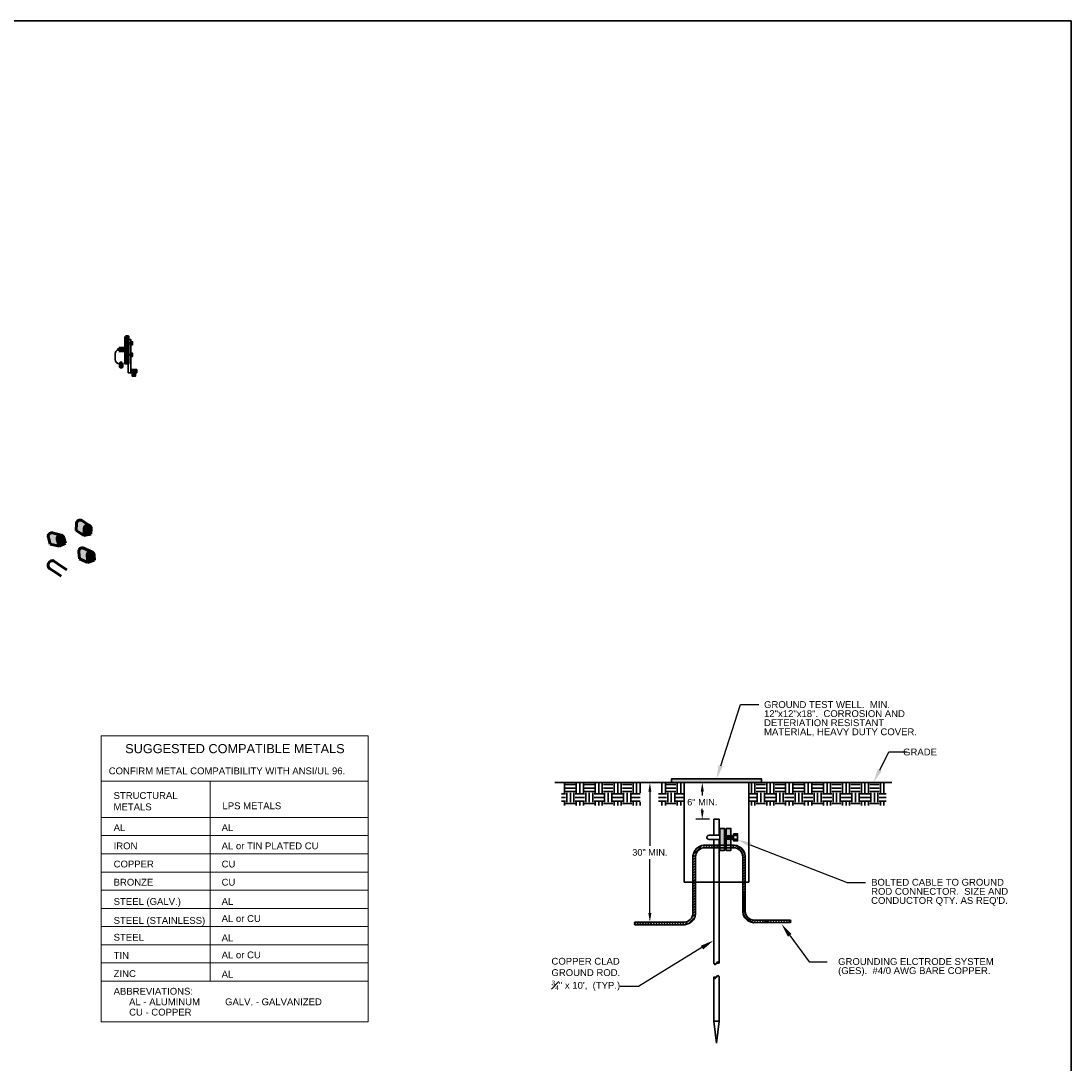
# Model space of a CAD drawing. Header units: inches. Extents: x 577 to 9538, y 274 to 2902.
# Tile 16 of 16: x 8151 to 9538, y 1526 to 2902. Entities that reach past the tile are written whole.
import ezdxf
from ezdxf import colors
from ezdxf.entities.mleader import LeaderData, LeaderLine
from ezdxf.math import Vec2, Vec3

# ---------------------------------------------------------------- set-up
doc = ezdxf.new("R2010")
doc.units = ezdxf.units.IN
doc.header["$MEASUREMENT"] = 0
for name, color, linetype, lineweight in [('E-ANNO-TEXT', 7, 'Continuous', 25), ('E-GND-GES', 92, 'Continuous', 60), ('E-LPS-COND', 92, 'Continuous', 60)]:
    doc.layers.add(name, color=color, linetype=linetype, lineweight=lineweight)
doc.styles.get("Standard").update_dxf_attribs({"font": 'arial.ttf'})
doc.dimstyles.new('Annotative', dxfattribs={"dimscale": 0, "dimtxt": 0.18, "dimasz": 0.18, "dimexe": 0.18, "dimexo": 0.0625, "dimgap": 0.09, "dimtad": 0, "dimtih": 1, "dimtoh": 1, "dimdec": 4, "dimzin": 0, "dimdsep": 46, "dimtxsty": 'Standard', "dimcen": 0.09, "dimadec": 0, "dimazin": 0, "dimtfac": 1, "dimtdec": 4, "dimtofl": 0, "dimtmove": 0, "dimatfit": 3, "dimfxl": 1, "dimtolj": 1, "dimtzin": 0, "dimarcsym": 0})
pattern_1 = [(45, (8274.381, 50.7022), (-1.767767, 1.767767), [])]

# ---------------------------------------------------------------- blocks, each defined once
blk = doc.blocks.new('*D2')
at = {"layer": 'Defpoints', "color": 0, "transparency": 16777216}
for p in [(8981.6, 1896.5), (8994.1, 1896.5), (8994.1, 1712.2)]:
    blk.add_point(p, dxfattribs=at)
at = {"layer": 'E-ANNO-TEXT', "color": 0, "lineweight": -2, "transparency": 16777216}
for p, q in [((8991.1, 1896.5), (8973, 1896.5)), ((8981.6, 1884.5), (8981.6, 1813.1)), ((8981.6, 1724.2), (8981.6, 1795.6)), ((8991.1, 1712.2), (8973, 1712.2))]:
    blk.add_line(p, q, dxfattribs=at)
at = {"layer": 'E-ANNO-TEXT', "color": 0, "transparency": 16777216}
for points in [[(8979.6, 1884.5), (8983.6, 1884.5), (8981.6, 1896.5)], [(8979.6, 1724.2), (8983.6, 1724.2), (8981.6, 1712.2)]]:
    blk.add_solid(points, dxfattribs=at)
at = {"layer": 'E-ANNO-TEXT', "color": 0, "lineweight": 30, "transparency": 16777216, "insert": (8981.6, 1804.3), "char_height": 8.64, "width": 65.024, "attachment_point": 5}
blk.add_mtext('\\A1;30" MIN.', dxfattribs=at)
blk = doc.blocks.new('*D3')
at = {"layer": 'Defpoints', "color": 0, "transparency": 16777216}
for p in [(9050.8, 1896.5), (9060.9, 1896.5), (9063.3, 1848)]:
    blk.add_point(p, dxfattribs=at)
at = {"layer": 'E-ANNO-TEXT', "color": 0, "lineweight": -2, "transparency": 16777216}
for p, q in [((9057.9, 1896.5), (9042.1, 1896.5)), ((9050.8, 1884.5), (9050.8, 1879.3)), ((9050.8, 1860), (9050.8, 1861.9)), ((9060.3, 1848), (9042.1, 1848))]:
    blk.add_line(p, q, dxfattribs=at)
at = {"layer": 'E-ANNO-TEXT', "color": 0, "transparency": 16777216}
for points in [[(9048.8, 1884.5), (9052.8, 1884.5), (9050.8, 1896.5)], [(9048.8, 1860), (9052.8, 1860), (9050.8, 1848)]]:
    blk.add_solid(points, dxfattribs=at)
at = {"layer": 'E-ANNO-TEXT', "color": 0, "lineweight": 30, "transparency": 16777216, "insert": (9050.8, 1870.6), "char_height": 8.64, "width": 65.024, "attachment_point": 5}
blk.add_mtext('\\A1;6" MIN.', dxfattribs=at)

msp = doc.modelspace()

# ---------------------------------------------------------------- hatches: boundary and pattern name
at = {"layer": 'E-GND-GES'}
h = msp.add_hatch(color=0, dxfattribs=at)
h.dxf.hatch_style = 1
h.paths.add_polyline_path([(8289.27763, 2450.26348), (8293.01419, 2450.26348), (8293.01419, 2485.52106), (8289.27763, 2485.52106)])
h = msp.add_hatch(color=0, dxfattribs=at)
h.dxf.hatch_style = 1
h.paths.add_polyline_path([(8287.38919, 2470.39227), (8280.40374, 2470.39227), (8280.40374, 2466.64227), (8287.38919, 2466.64227)])
h.paths.add_polyline_path([(8289.27763, 2470.39227), (8287.38919, 2470.39227), (8287.38919, 2466.64227), (8289.27763, 2466.64227)])
h = msp.add_hatch(color=0, dxfattribs=at)
h.dxf.hatch_style = 1
h.paths.add_polyline_path([(8284.85794, 2445.22783), (8284.85794, 2450.78117), (8283.66947, 2448.0045), (8283.66947, 2445.22783)])
h.paths.add_polyline_path([(8284.85794, 2450.78117), (8283.66947, 2450.78117), (8283.66947, 2448.0045)], flags=17)
h.paths.add_polyline_path([(8283.66947, 2448.0045), (8283.66947, 2450.78117), (8282.481, 2450.78117), (8282.481, 2445.22783)])
h.paths.add_polyline_path([(8283.63862, 2445.22783, -0.0151483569), (8283.66947, 2448.0045), (8282.481, 2445.22783)])
h = msp.add_hatch(color=0, dxfattribs=at)
h.dxf.hatch_style = 1
h.paths.add_polyline_path([(8283.66947, 2445.22783), (8283.66947, 2448.0045), (8282.481, 2445.22783)])
at = {"layer": 'E-GND-GES', "lineweight": 30}
h = msp.add_hatch(color=0, dxfattribs=at)
h.dxf.hatch_style = 1
h.paths.add_polyline_path([(8304.26199, 2442.2183), (8296.50201, 2442.21208), (8296.50201, 2437.72484), (8304.29389, 2437.73264)])
h = msp.add_hatch(color=0, dxfattribs=at)
h.dxf.hatch_style = 1
h.paths.add_polyline_path([(8300.39783, 2437.74644), (8298.31979, 2437.74644), (8298.31979, 2433.1558), (8300.39882, 2433.1558)])
h.paths.add_polyline_path([(8302.47612, 2437.74644), (8300.39783, 2437.74644), (8300.39882, 2433.1558), (8302.47612, 2433.1558)])
at = {"layer": 'E-GND-GES'}
h = msp.add_hatch(color=0, dxfattribs=at)
h.dxf.hatch_style = 1
edge = h.paths.add_edge_path()
edge.add_ellipse((8239.4684, 2232.16978), major_axis=(-4.53024, 0.36071), ratio=0.9996974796, start_angle=-117.21458782, end_angle=4.77478595)
edge.add_line((8240.45377, 2236.93205), (8231.81019, 2242.45878))
edge.add_ellipse((8229.29262, 2238.67457), major_axis=(-4.53071, 0.36075), ratio=0.9995949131, start_angle=-119.00460908, end_angle=4.77527362)
edge.add_line((8224.74762, 2238.65705), (8224.24123, 2229.50962))
edge.add_line((8224.24123, 2229.50962), (8234.41701, 2223.00483))
edge.add_line((8234.41701, 2223.00483), (8235.02346, 2233.9498))
h = msp.add_hatch(color=0, dxfattribs=at)
h.dxf.hatch_style = 1
edge = h.paths.add_edge_path()
edge.add_line((8234.92386, 2232.15226), (8234.41701, 2223.00483))
edge.add_line((8234.41701, 2223.00483), (8243.59609, 2224.45019))
edge.add_line((8243.59609, 2224.45019), (8243.99865, 2231.80907))
edge.add_ellipse((8239.4684, 2232.16978), major_axis=(-4.53024, 0.36071), ratio=0.9996974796, start_angle=-180, end_angle=4.77478595)
h = msp.add_hatch(color=0, dxfattribs=at)
h.dxf.hatch_style = 1
edge = h.paths.add_edge_path()
edge.add_ellipse((8203.63297, 2218.84502), major_axis=(-4.40921, -1.10095), ratio=0.9996974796, start_angle=-117.21458782, end_angle=4.77478595)
edge.add_line((8203.05025, 2223.67312), (8193.09654, 2226.15906))
edge.add_ellipse((8191.91535, 2221.77008), major_axis=(-4.40966, -1.10107), ratio=0.9995949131, start_angle=-119.00460908, end_angle=4.77527362)
edge.add_line((8187.61262, 2220.30589), (8190.04605, 2211.47355))
edge.add_line((8190.04605, 2211.47355), (8201.76368, 2208.54848))
edge.add_line((8201.76368, 2208.54848), (8198.85258, 2219.11663))
h = msp.add_hatch(color=0, dxfattribs=at)
h.dxf.hatch_style = 1
edge = h.paths.add_edge_path()
edge.add_line((8199.33068, 2217.38098), (8201.76368, 2208.54848))
edge.add_line((8201.76368, 2208.54848), (8210.00439, 2212.8421))
edge.add_line((8210.00439, 2212.8421), (8208.04218, 2219.94597))
edge.add_ellipse((8203.63297, 2218.84502), major_axis=(-4.40921, -1.10095), ratio=0.9996974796, start_angle=-180, end_angle=4.77478595)
h = msp.add_hatch(color=0, dxfattribs=at)
h.dxf.hatch_style = 1
edge = h.paths.add_edge_path()
edge.add_ellipse((8243.33353, 2197.0473), major_axis=(-4.53112, -0.34958), ratio=0.9996974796, start_angle=-117.21458783, end_angle=4.77478595)
edge.add_line((8243.56483, 2201.90494), (8234.16566, 2206.01735))
edge.add_ellipse((8232.26849, 2201.88709), major_axis=(-4.53158, -0.34962), ratio=0.9995949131, start_angle=-119.00460908, end_angle=4.77527362)
edge.add_line((8227.78173, 2201.16159), (8228.70685, 2192.04698))
edge.add_line((8228.70685, 2192.04698), (8239.77189, 2187.2072))
edge.add_line((8239.77189, 2187.2072), (8238.66553, 2198.11298))
h = msp.add_hatch(color=0, dxfattribs=at)
h.dxf.hatch_style = 1
edge = h.paths.add_edge_path()
edge.add_line((8238.84723, 2196.32188), (8239.77189, 2187.2072))
edge.add_line((8239.77189, 2187.2072), (8248.61364, 2190.06516))
edge.add_line((8248.61364, 2190.06516), (8247.86465, 2197.39688))
edge.add_ellipse((8243.33353, 2197.0473), major_axis=(-4.53112, -0.34958), ratio=0.9996974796, start_angle=-180, end_angle=4.77478595)
at = {"layer": 'E-GND-GES', "lineweight": 30}
h = msp.add_hatch(color=0, dxfattribs=at)
h.dxf.hatch_style = 1
h.paths.add_polyline_path([(9010.15798, 1896.47615), (9128.86213, 1896.47615), (9128.86213, 1901.52452), (9010.15798, 1901.52452)])
h = msp.add_hatch(dxfattribs=at)
h.set_pattern_fill('EARTH', color=0, scale=50)
h.set_pattern_definition([(0, (8195.346, 34.626), (12.5, 12.5), [12.5, -12.5]), (0, (8195.346, 39.313), (12.5, 12.5), [12.5, -12.5]), (0, (8195.346, 44.001), (12.5, 12.5), [12.5, -12.5]), (90, (8196.908, 45.563), (-12.5, 12.5), [12.5, -12.5]), (90, (8201.596, 45.563), (-12.5, 12.5), [12.5, -12.5]), (90, (8206.283, 45.563), (-12.5, 12.5), [12.5, -12.5])])
h.paths.add_polyline_path([(8968.94915, 1866.32972), (8968.94915, 1896.47615), (8864.93953, 1896.47615), (8864.93953, 1866.32972)])
h = msp.add_hatch(dxfattribs=at)
h.set_pattern_fill('EARTH', color=0, scale=50)
h.set_pattern_definition([(0, (8303.558, 34.626), (12.5, 12.5), [12.5, -12.5]), (0, (8303.558, 39.313), (12.5, 12.5), [12.5, -12.5]), (0, (8303.558, 44.001), (12.5, 12.5), [12.5, -12.5]), (90, (8305.12, 45.563), (-12.5, 12.5), [12.5, -12.5]), (90, (8309.808, 45.563), (-12.5, 12.5), [12.5, -12.5]), (90, (8314.495, 45.563), (-12.5, 12.5), [12.5, -12.5])])
h.paths.add_polyline_path([(9026.96095, 1866.32972), (9026.96095, 1896.47615), (8993.00709, 1896.47615), (8993.00709, 1866.32972)])
h = msp.add_hatch(dxfattribs=at)
h.set_pattern_fill('EARTH', color=0, scale=50)
h.set_pattern_definition([(0, (8446.774, 34.626), (12.5, 12.5), [12.5, -12.5]), (0, (8446.774, 39.313), (12.5, 12.5), [12.5, -12.5]), (0, (8446.774, 44.001), (12.5, 12.5), [12.5, -12.5]), (90, (8448.336, 45.563), (-12.5, 12.5), [12.5, -12.5]), (90, (8453.024, 45.563), (-12.5, 12.5), [12.5, -12.5]), (90, (8457.711, 45.563), (-12.5, 12.5), [12.5, -12.5])])
h.paths.add_polyline_path([(9293.72429, 1866.32972), (9293.72429, 1896.47615), (9112.05915, 1896.47615), (9112.05915, 1866.32972)])
h = msp.add_hatch(color=0, dxfattribs=at)
h.dxf.hatch_style = 1
h.paths.add_polyline_path([(9079.98356, 1836.00851), (9074.07209, 1836.00851), (9074.07209, 1827.05), (9074.25459, 1827.05), (9079.98356, 1827.05)])
h.paths.add_polyline_path([(9088.33549, 1836.00851), (9082.42402, 1836.00851), (9082.42402, 1827.05), (9088.33549, 1827.05)])
h.paths.add_polyline_path([(9079.98356, 1821.29), (9074.25459, 1821.29), (9074.07209, 1821.29), (9074.07209, 1813.74486), (9079.98356, 1813.74486)])
h.paths.add_polyline_path([(9088.33549, 1821.29), (9082.42402, 1821.29), (9082.42402, 1813.74486), (9088.33549, 1813.74486)])
h.paths.add_polyline_path([(9088.33549, 1810.42591), (9082.42402, 1810.42591), (9082.42402, 1806.68085), (9088.33549, 1806.68085)])
h.paths.add_polyline_path([(9079.98356, 1810.42591), (9074.07209, 1810.42591), (9074.07209, 1806.68085), (9079.98356, 1806.68085)])
h.paths.add_polyline_path([(9079.98356, 1813.74486), (9074.07209, 1813.74486), (9074.07209, 1810.42591), (9079.98356, 1810.42591)])
h.paths.add_polyline_path([(9088.33549, 1813.74486), (9082.42402, 1813.74486), (9082.42402, 1810.42591), (9088.33549, 1810.42591)])
h.paths.add_polyline_path([(9085.7765, 1827.05), (9082.42402, 1827.05), (9082.42402, 1822.05041)], flags=17)
h.paths.add_polyline_path([(9088.33549, 1825.40252), (9088.33549, 1827.05), (9085.7765, 1827.05), (9082.42402, 1822.05041), (9082.42402, 1821.29), (9085.57783, 1821.29)])
h.paths.add_polyline_path([(9088.33549, 1825.40252), (9085.57783, 1821.29), (9088.33549, 1821.29)], flags=17)
h.paths.add_polyline_path([(9078.44909, 1827.05), (9074.25459, 1827.05), (9074.25459, 1821.29), (9074.58671, 1821.29)])
h.paths.add_polyline_path([(9079.98356, 1823.87465), (9079.98356, 1827.05), (9078.44909, 1827.05), (9074.58671, 1821.29), (9078.25042, 1821.29)])
h.paths.add_polyline_path([(9079.98356, 1823.87465), (9078.25042, 1821.29), (9079.98356, 1821.29)], flags=17)
h = msp.add_hatch(dxfattribs=at)
h.set_pattern_fill('ANSI31', color=0, scale=20)
h.set_pattern_definition(pattern_1)
h.paths.add_polyline_path([(9053.82572, 1810.42591), (9065.91005, 1810.42591), (9065.91005, 1813.74486), (9052.50676, 1813.74486, 0.362421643), (9038.50676, 1799.74486), (9038.50676, 1765.17867), (9041.82572, 1765.17867), (9041.82572, 1798.42591, -0.4142135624)])
h.paths.add_polyline_path([(9073.11005, 1813.74486), (9065.91005, 1813.74486), (9065.91005, 1810.42591), (9073.11005, 1810.42591)])
h.paths.add_polyline_path([(9074.07209, 1813.74486), (9073.11005, 1813.74486), (9073.11005, 1810.42591), (9074.07209, 1810.42591)])
h.paths.add_polyline_path([(9082.42402, 1813.74486), (9079.98356, 1813.74486), (9079.98356, 1810.42591), (9082.42402, 1810.42591)])
h.paths.add_polyline_path([(9093.52822, 1813.74486), (9088.33549, 1813.74486), (9088.33549, 1810.42591), (9092.20927, 1810.42591, -0.4142135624), (9104.20927, 1798.42591), (9104.20927, 1765.17867), (9107.52822, 1765.17867), (9107.52822, 1799.74486, 0.362421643)])
edge = h.paths.add_edge_path()
edge.add_line((9107.52822, 1765.17867), (9104.20927, 1765.17867))
edge.add_line((9104.20927, 1765.17867), (9104.20927, 1725.53187))
edge.add_arc((9119.59805, 1726.92066), 15.45132, 185.15677507, 264.84322493)
edge.add_line((9118.20927, 1711.53187), (9167.14536, 1711.56935))
edge.add_spline(control_points=[(9167.14536, 1711.56935), (9165.85349, 1712.18522), (9166.50057, 1712.71868), (9167.07988, 1713.27938)], knot_values=[0.4616151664, 0.4616151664, 0.4616151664, 0.4616151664, 1, 1, 1, 1], degree=3, periodic=0)
edge.add_spline(control_points=[(9167.07988, 1713.27938), (9167.57658, 1713.76013), (9168.02347, 1714.26091), (9167.15568, 1714.85082)], knot_values=[0, 0, 0, 0, 0.4616151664, 0.4616151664, 0.4616151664, 0.4616151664], degree=3, periodic=0)
edge.add_line((9167.15568, 1714.85082), (9119.52822, 1714.85082))
edge.add_arc((9119.52822, 1726.85082), 12, 180, 270, ccw=False)
edge.add_line((9107.52822, 1726.85082), (9107.52822, 1765.17867))
h = msp.add_hatch(dxfattribs=at)
h.set_pattern_fill('ANSI31', color=0, scale=20)
h.set_pattern_definition(pattern_1)
edge = h.paths.add_edge_path()
edge.add_arc((9026.43693, 1724.28275), 15.45132, 275.15677507, 365.15677507)
edge.add_line((9041.82572, 1725.67153), (9041.82572, 1765.17867))
edge.add_line((9041.82572, 1765.17867), (9038.50676, 1765.17867))
edge.add_line((9038.50676, 1765.17867), (9038.50676, 1724.21292))
edge.add_arc((9026.50676, 1724.21292), 12, -90, 0, ccw=False)
edge.add_line((9026.50676, 1712.21292), (8961.65433, 1712.21292))
edge.add_spline(control_points=[(8961.65433, 1712.21292), (8959.78594, 1711.45212), (8963.23793, 1710.39725), (8961.64364, 1708.89397)], knot_values=[0, 0, 0, 0, 1, 1, 1, 1], degree=3, periodic=0)
edge.add_line((8961.64364, 1708.89397), (9027.82572, 1708.89397))

# ---------------------------------------------------------------- linework, layer by layer
at = {"layer": 'E-ANNO-TEXT', "color": 0, "lineweight": 0}
for p, q in [((8257.23415, 1958.44534), (8609.58822, 1958.44534)), ((8257.23415, 1958.44534), (8257.23415, 1580.39685)), ((8609.58822, 1958.44534), (8609.58822, 1580.39685)), ((8257.23415, 1898.44534), (8609.58822, 1898.44534)), ((8401.0165, 1898.44534), (8401.0165, 1634.44534)), ((8257.23415, 1850.44534), (8609.58822, 1850.44534)), ((8257.23415, 1826.44534), (8609.58822, 1826.44534)), ((8257.23415, 1802.44534), (8609.58822, 1802.44534)), ((8257.23415, 1778.44534), (8609.58822, 1778.44534)), ((8257.23415, 1754.44534), (8609.58822, 1754.44534)), ((8257.23415, 1730.44534), (8609.58822, 1730.44534)), ((8257.23415, 1706.44534), (8609.58822, 1706.44534)), ((8257.23415, 1682.44534), (8609.58822, 1682.44534)), ((8257.23415, 1658.44534), (8609.58822, 1658.44534)), ((8257.23415, 1634.44534), (8609.58822, 1634.44534)), ((8257.23415, 1580.39685), (8609.58822, 1580.39685))]:
    msp.add_line(p, q, dxfattribs=at)
at = {"layer": 'E-GND-GES', "color": 0}
for p, q in [((8289.27763, 2470.39227), (8280.40374, 2470.39227)), ((8280.40374, 2470.39227), (8280.40374, 2466.64227)), ((8282.92583, 2468.39227), (8281.58706, 2468.3923)), ((8293.92445, 2477.31207), (8293.08626, 2476.06207)), ((8289.27763, 2466.64227), (8280.40374, 2466.64227)), ((8293.92445, 2462.04364), (8293.08626, 2460.79364)), ((8281.58069, 2449.41257), (8283.92244, 2449.41166)), ((8224.24123, 2229.50962), (8224.74762, 2238.65705)), ((8241.86088, 2236.03235), (8231.80562, 2242.46169)), ((8234.41701, 2223.00483), (8234.92386, 2232.15226)), ((8243.59609, 2224.45019), (8243.99865, 2231.80907)), ((8190.04605, 2211.47355), (8187.61262, 2220.30589)), ((8204.67063, 2223.26843), (8193.09129, 2226.16037)), ((8210.00439, 2212.8421), (8208.04218, 2219.94597)), ((8234.41701, 2223.00483), (8224.24123, 2229.50962)), ((8243.59609, 2224.45019), (8234.41701, 2223.00483)), ((8201.76368, 2208.54848), (8190.04605, 2211.47355)), ((8201.76368, 2208.54848), (8199.33068, 2217.38098)), ((8210.00439, 2212.8421), (8201.76368, 2208.54848)), ((8245.09494, 2201.23547), (8234.1607, 2206.01952)), ((8228.70685, 2192.04698), (8227.78173, 2201.16159)), ((8239.77189, 2187.2072), (8228.70685, 2192.04698)), ((8239.77189, 2187.2072), (8238.84723, 2196.32188)), ((8248.61364, 2190.06516), (8239.77189, 2187.2072)), ((8248.61364, 2190.06516), (8247.86465, 2197.39688)), ((8197.40341, 2173.81582), (8189.28489, 2179.23084)), ((8204.67655, 2182.41115), (8194.4987, 2189.19972)), ((8211.96151, 2177.55211), (8204.67655, 2182.41115)), ((8204.35906, 2169.17644), (8197.40341, 2173.81582)), ((9083.18885, 1826.33), (9080.29207, 1822.01))]:
    msp.add_line(p, q, dxfattribs=at)
at = {"layer": 'E-GND-GES', "color": 0, "lineweight": 30}
for p, q in [((8296.50201, 2477.31207), (8293.01419, 2477.31207)), ((8296.50201, 2476.06207), (8293.01419, 2476.06207)), ((8294.71953, 2477.31207), (8293.88134, 2476.06207)), ((8295.5146, 2477.31207), (8294.67641, 2476.06207)), ((8296.30968, 2477.31207), (8295.47149, 2476.06207)), ((8296.50201, 2477.72848), (8298.80723, 2477.72848)), ((8296.50201, 2477.31207), (8296.50201, 2476.06207)), ((8296.50201, 2475.61004), (8298.80723, 2475.61004)), ((8275.58694, 2462.39241), (8275.58689, 2455.41268)), ((8296.50201, 2462.04364), (8293.01419, 2462.04364)), ((8296.50201, 2460.79364), (8293.01419, 2460.79364)), ((8294.71953, 2462.04364), (8293.88134, 2460.79364)), ((8295.5146, 2462.04364), (8294.67641, 2460.79364)), ((8296.30968, 2462.04364), (8295.47149, 2460.79364)), ((8296.50201, 2462.46005), (8298.80723, 2462.46005)), ((8296.50201, 2462.04364), (8296.50201, 2460.79364)), ((8296.50201, 2460.34161), (8298.80723, 2460.34161)), ((8296.50201, 2442.21208), (8304.26199, 2442.2183)), ((8296.50201, 2437.72484), (8296.50201, 2442.21208)), ((8304.29389, 2437.73264), (8304.26253, 2442.2183)), ((8296.50201, 2437.72484), (8304.29364, 2437.77303)), ((8298.31979, 2437.74644), (8298.31979, 2437.74644)), ((9026.96095, 1896.47615), (8856.23731, 1896.47615)), ((9300.96262, 1896.47615), (9112.05915, 1896.47615)), ((9065.91005, 1848.03502), (9073.11005, 1848.03502)), ((9074.25459, 1827.05), (9059.82601, 1827.05)), ((9074.25459, 1821.29), (9059.95729, 1821.29)), ((9092.0969, 1826.33), (9080.04297, 1826.33)), ((9080.04297, 1826.33), (9080.04297, 1822.01)), ((9092.0969, 1822.01), (9080.04297, 1822.01)), ((9085.93663, 1826.33), (9083.03985, 1822.01)), ((9088.68441, 1826.33), (9085.78763, 1822.01)), ((9091.43219, 1826.33), (9088.53541, 1822.01)), ((9092.0969, 1826.56941), (9097.40812, 1826.56941)), ((9092.0969, 1826.33), (9092.0969, 1822.01)), ((9092.0969, 1821.68853), (9097.40812, 1821.68853)), ((9093.52822, 1813.74486), (9052.50676, 1813.74486)), ((9092.20927, 1810.42591), (9053.82572, 1810.42591)), ((9038.50676, 1724.21292), (9038.50676, 1799.74486)), ((9041.82572, 1722.89397), (9041.82572, 1798.42591)), ((9104.20927, 1725.53187), (9104.20927, 1798.42591)), ((9107.52822, 1726.85082), (9107.52822, 1799.74486)), ((8961.64364, 1708.89397), (9027.82572, 1708.89397)), ((8961.65433, 1712.21292), (9026.50676, 1712.21292)), ((9167.14536, 1711.56935), (9118.20927, 1711.53187)), ((9167.15568, 1714.85082), (9119.52822, 1714.85082))]:
    msp.add_line(p, q, dxfattribs=at)
at = {"layer": 'E-GND-GES', "color": 0, "linetype": 'Continuous', "lineweight": 30}
for p, q in [((9065.91005, 1848.03502), (9065.91005, 1827.05)), ((9073.11005, 1848.03502), (9073.11005, 1827.05)), ((9065.91005, 1821.29), (9065.91005, 1657.9551)), ((9073.11005, 1821.29), (9073.11005, 1657.9551)), ((9065.91005, 1639.59269), (9065.91005, 1581.6794)), ((9073.11005, 1639.62343), (9073.11005, 1581.6794)), ((9065.91005, 1581.6794), (9073.11005, 1581.6794)), ((9065.91005, 1581.6794), (9069.51005, 1552.4932)), ((9065.91005, 1581.6794), (9073.11005, 1581.6794)), ((9073.11005, 1581.6794), (9069.51005, 1552.4932))]:
    msp.add_line(p, q, dxfattribs=at)
at = {"layer": 'E-GND-GES', "color": 0, "lineweight": 30}
for points in [[(6891.36412, 2902.25762), (9537.50347, 2902.25762), (9537.50347, 274.15112), (6891.36412, 274.15112)], [(8293.01419, 2481.52859), (8296.50201, 2481.52859), (8296.50201, 2437.72484), (8293.01419, 2437.72484)], [(8296.50201, 2478.75363), (8298.80723, 2478.75363), (8298.80723, 2474.62051), (8296.50201, 2474.62051)], [(8296.50201, 2463.4852), (8298.80723, 2463.4852), (8298.80723, 2459.35208), (8296.50201, 2459.35208)], [(8298.31979, 2437.74644), (8302.47612, 2437.74644), (8302.47612, 2433.1558), (8298.31979, 2433.1558)], [(9010.15798, 1896.47615), (9128.86213, 1896.47615), (9128.86213, 1901.52452), (9010.15798, 1901.52452)], [(9026.96095, 1896.47615), (9112.05915, 1896.47615), (9112.05915, 1765.17867), (9026.96095, 1765.17867)], [(9074.07209, 1836.00851), (9079.98356, 1836.00851), (9079.98356, 1806.68085), (9074.07209, 1806.68085)], [(9082.42402, 1836.00851), (9088.33549, 1836.00851), (9088.33549, 1806.68085), (9082.42402, 1806.68085)], [(9092.0969, 1828.93135), (9097.40812, 1828.93135), (9097.40812, 1819.40865), (9092.0969, 1819.40865)]]:
    msp.add_lwpolyline(points, close=True, dxfattribs=at)
at = {"layer": 'E-GND-GES', "color": 0}
msp.add_lwpolyline([(8289.27763, 2485.52106), (8293.01419, 2485.52106), (8293.01419, 2450.26348), (8289.27763, 2450.26348)], close=True, dxfattribs=at)
at = {"layer": 'E-GND-GES', "color": 0, "lineweight": 30}
for centre, radius, start, end in [((8281.58694, 2462.3923), 6, 89.99889216, 179.99889216), ((8281.58689, 2455.41256), 6, 179.99889216, 269.94077239), ((9059.83408, 1824.16737), 2.88264, 90.16043067, 272.28233323), ((9053.89555, 1798.35608), 15.45132, 95.15677507, 174.84322493), ((9053.82572, 1798.42591), 12, 90, 180), ((9092.20927, 1798.42591), 12, 0, 90), ((9092.13944, 1798.35608), 15.45132, 5.15677507, 84.84322493), ((9026.50676, 1724.21292), 12, 270, 0), ((9026.43693, 1724.28275), 15.45132, 275.15677507, 354.84322493), ((9119.59805, 1726.92066), 15.45132, 185.15677507, 264.84322493), ((9119.52822, 1726.85082), 12, 180, 270)]:
    msp.add_arc(centre, radius, start, end, dxfattribs=at)
at = {"layer": 'E-GND-GES', "color": 0, "extrusion": (0, 0, -1)}
for centre, major_axis, ratio, start_param, end_param in [((8229.29262, 2238.67457), (-4.53071, 0.36075), 0.9995949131, 6.1998410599, 8.3602075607), ((8239.4684, 2232.16978), (-4.53024, 0.36071), 0.9996974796, 6.1998495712, 9.4247779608), ((8191.91535, 2221.77008), (-4.40966, -1.10107), 0.9995949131, 6.1998410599, 8.3602075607), ((8203.63297, 2218.84502), (-4.40921, -1.10095), 0.9996974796, 6.1998495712, 9.4247779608), ((8232.26849, 2201.88709), (-4.53158, -0.34962), 0.9995949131, 6.1998410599, 8.3602075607), ((8243.33353, 2197.0473), (-4.53112, -0.34958), 0.9996974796, 6.1998495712, 9.4247779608)]:
    msp.add_ellipse(centre, major_axis=major_axis, ratio=ratio, start_param=start_param, end_param=end_param, dxfattribs=at)
at = {"layer": 'E-GND-GES', "color": 0}
msp.add_ellipse((8191.89179, 2184.21528), major_axis=(-2.6069, -4.98444), ratio=0.7989329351, start_param=2.9714347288, end_param=6.2831853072, dxfattribs=at)
at = {"layer": 'E-GND-GES', "color": 0, "lineweight": 30}
for centre, start_param, end_param in [((9069.49557, 1657.93706), 6.1934595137, 6.2831853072), ((9069.49557, 1657.93706), 3.1415926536, 4.667721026), ((9069.51005, 1639.59269), 4.667721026, 6.2831853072), ((9069.51005, 1639.59269), 6.1934595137, 6.2831853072), ((9069.51005, 1639.59269), 3.1415926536, 3.284888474)]:
    msp.add_ellipse(centre, major_axis=(-3.6, 0), ratio=0.05591755, start_param=start_param, end_param=end_param, dxfattribs=at)
for points, degree in [([(8961.65433, 1712.21292), (8959.78594, 1711.45212), (8963.23793, 1710.39725), (8961.64364, 1708.89397)], 3), ([(8961.64364, 1708.89397), (8960.6204, 1709.92685), (8961.64296, 1710.70737)], 2), ([(9167.15568, 1714.85082), (9169.03558, 1713.57289), (9164.74584, 1712.71327), (9167.14536, 1711.56935)], 3), ([(9167.14536, 1711.56935), (9167.95197, 1712.37835), (9167.07988, 1713.27938)], 2), ([(9065.89557, 1657.93706), (9067.78575, 1653.80078), (9069.49557, 1657.93706), (9069.63279, 1658.08435)], 3), ([(9069.63279, 1658.08435), (9071.50106, 1662.39094), (9073.23279, 1658.08435), (9073.09557, 1657.93706)], 3), ([(9065.91005, 1639.59269), (9067.80023, 1635.45641), (9069.51005, 1639.59269), (9069.64727, 1639.73998)], 3), ([(9069.64727, 1639.73998), (9071.51554, 1644.04657), (9073.24727, 1639.73998), (9073.11005, 1639.59269)], 3)]:
    msp.add_open_spline(points, degree=degree, dxfattribs=at)
at = {"layer": 'E-LPS-COND', "color": 0}
msp.add_line((8284.85794, 2450.78117), (8282.481, 2445.22783), dxfattribs=at)
msp.add_lwpolyline([(8284.85794, 2450.78117), (8284.85794, 2445.22783), (8282.481, 2445.22783), (8282.481, 2450.78117)], close=True, dxfattribs=at)

# ---------------------------------------------------------------- texts
at = {"layer": 'E-ANNO-TEXT', "color": 0, "char_height": 9, "attachment_point": 1, "line_spacing_factor": 0.8}
for s, width, heights, insert in [('\\A1;GROUND TEST WELL.  MIN. 12"x12"x18".  CORROSION AND DETERIATION RESISTANT MATERIAL, HEAVY DUTY COVER.', 204.3860154, [70.7034], (9132.30864, 2004.08946)), ('\\A1;GRADE', 55.1787538, [17.98253], (9315.86867, 1941.41949)), ("\\A1;BOLTED CABLE TO GROUND ROD CONNECTOR.  SIZE AND CONDUCTOR QTY. AS REQ'D.", 194.9152235, [51.8804], (9273.65105, 1769.38999)), ('\\A1;\\pxsm1;COPPER CLAD GROUND ROD.\\P{\\H0.7x;\\S3#4;}" x 10\',  (TYP.)', 105.4833109, [51.96776], (8851.68065, 1665.09402)), ('\\A1;GROUNDING ELCTRODE SYSTEM (GES).  #4/0 AWG BARE COPPER.', 209.7547101, [29.51045], (9230.08455, 1664.72921))]:
    msp.add_mtext_dynamic_manual_height_columns(s, width=width, gutter_width=48, heights=heights, dxfattribs=dict(at, insert=insert))
at = {"layer": 'E-ANNO-TEXT', "color": 0, "attachment_point": 1}
for s, width, insert, char_height in [('\\A1;SUGGESTED COMPATIBLE METALS', 300.7847621, (8289.00986, 1947.38661), 12), ('\\A1;CONFIRM METAL COMPATIBILITY WITH ANSI/UL 96.', 342.3038106, (8267.23502, 1916.50247), 9), ('\\A1;STRUCTURAL METALS', 87.7216185, (8273.65078, 1883.95404), 9), ('\\A1;LPS METALS', 87.7216185, (8417.43313, 1870.37139), 9), ('\\A1;AL', 89.0701121, (8273.75429, 1841.46377), 9), ('\\A1;AL', 89.0701121, (8416.31544, 1841.46377), 9), ('\\A1;IRON', 89.0701121, (8273.75429, 1817.46377), 9), ('\\A1;AL or TIN PLATED CU', 156.7445185, (8416.31544, 1817.46377), 9), ('\\A1;COPPER', 89.0701121, (8273.75429, 1793.46377), 9), ('\\A1;CU', 89.0701121, (8416.31544, 1793.46377), 9), ('\\A1;BRONZE', 89.0701121, (8273.75429, 1769.46377), 9), ('\\A1;CU', 89.0701121, (8416.31544, 1769.46377), 9), ('\\A1;STEEL (GALV.)', 89.0701121, (8273.75429, 1743.99388), 9), ('\\A1;AL', 89.0701121, (8416.31544, 1743.99388), 9), ('\\A1;STEEL (STAINLESS)', 125.6355157, (8273.75429, 1718.96523), 9), ('\\A1;AL or CU', 68.3213901, (8416.31544, 1721.46377), 9), ('\\A1;STEEL', 89.0701121, (8273.75429, 1696.75656), 9), ('\\A1;AL', 89.0701121, (8416.31544, 1695.99388), 9), ('\\A1;TIN', 89.0701121, (8273.75429, 1672.75656), 9), ('\\A1;AL or CU', 80.3524159, (8416.31544, 1673.46377), 9), ('\\A1;ZINC', 89.0701121, (8273.75429, 1648.75656), 9), ('\\A1;AL', 89.0701121, (8416.31544, 1647.99388), 9), ('\\A1;ABBREVIATIONS:', 89.0701121, (8273.75429, 1625.46377), 9), ('\\A1;AL - ALUMINUM', 117.4040152, (8294.14448, 1611.51055), 9), ('\\A1;GALV. - GALVANIZED', 141.9677609, (8420.81638, 1611.51055), 9), ('\\A1;CU - COPPER', 117.4040152, (8294.14448, 1597.86536), 9)]:
    msp.add_mtext_dynamic_manual_height_columns(s, width=width, gutter_width=24, heights=[0], dxfattribs=dict(at, insert=insert, char_height=char_height))

# ---------------------------------------------------------------- dimensions: what is measured, and where the dimension line sits
at = {"layer": 'E-ANNO-TEXT', "color": 0, "lineweight": 30}
dim = msp.add_linear_dim(base=(8981.63144, 1896.47615), p1=(8994.08055, 1712.21292), p2=(8994.08055, 1896.47615), angle=90, text='30" MIN.', dimstyle='Annotative', override={"dimscale": 48, "dimasz": 0.25, "dimtix": 0, "dimtofl": 0, "dimtmove": 0, "dimatfit": 3}, dxfattribs=at)
dim.commit()
dim.dimension.update_dxf_attribs({"geometry": '*D2', "text_midpoint": (8981.63144, 1804.34454)})
dim = msp.add_linear_dim(base=(9050.78059, 1896.47615), p1=(9063.28138, 1848.03502), p2=(9060.94439, 1896.47615), angle=90, text='6" MIN.', dimstyle='Annotative', override={"dimscale": 48, "dimasz": 0.25}, dxfattribs=at)
dim.commit()
dim.dimension.update_dxf_attribs({"geometry": '*D3', "text_midpoint": (9050.78059, 1870.5844), "dimtype": 160})

# ---------------------------------------------------------------- leaders
at = {"layer": 'E-ANNO-TEXT', "color": 0}
ml = msp.add_multileader_mtext('Standard', dxfattribs=at)
ml.set_content('')
ml.set_leader_properties()
ml.build(insert=Vec2(0, 0))
ml.multileader.update_dxf_attribs({"dogleg_length": 24, "arrow_head_size": 18})
ctx = ml.context
ctx.base_point, ctx.char_height, ctx.arrow_head_size, ctx.landing_gap_size, ctx.plane_origin = Vec3(9125.41087, 1999.76946), 0.18, 18, 0.125, Vec3(8571.40236, 2050.09497)
ctx.text_align_type = 2
notes = []
notes.append((ctx, [(0, (1, 1, 0), (9101.41087, 1999.76946), (1, 0), 24, [(0, [(9069.51005, 1901.52452)], 0, [])])]))
ctx.mtext.insert, ctx.mtext.alignment, ctx.mtext.flow_direction = Vec3(9125.53587, 1999.85946), 3, 5
ml = msp.add_multileader_mtext('Standard', dxfattribs=at)
ml.set_content('')
ml.set_leader_properties()
ml.build(insert=Vec2(0, 0))
ml.multileader.update_dxf_attribs({"dogleg_length": 24, "arrow_head_size": 18})
ctx = ml.context
ctx.base_point, ctx.char_height, ctx.arrow_head_size, ctx.landing_gap_size, ctx.plane_origin = Vec3(9321.15183, 1937.09949), 0.18, 18, 0.125, Vec3(9085.28403, 2018.86068)
ctx.text_align_type = 2
notes.append((ctx, [(0, (1, 1, 0), (9297.15183, 1937.09949), (1, 0), 24, [(0, [(9276.87887, 1896.97278)], 0, [])])]))
ctx.mtext.insert, ctx.mtext.alignment, ctx.mtext.flow_direction = Vec3(9321.27683, 1937.18949), 3, 5
ml = msp.add_multileader_mtext('Standard', dxfattribs=at)
ml.set_content('')
ml.set_leader_properties()
ml.build(insert=Vec2(0, 0))
ml.multileader.update_dxf_attribs({"dogleg_length": 24, "arrow_head_size": 18})
ctx = ml.context
ctx.base_point, ctx.char_height, ctx.arrow_head_size, ctx.landing_gap_size, ctx.plane_origin = Vec3(9266.22348, 1764.79192), 0.18, 18, 0.125, Vec3(8988.96521, 1893.04522)
ctx.text_align_type = 2
notes.append((ctx, [(0, (1, 1, 0), (9242.22348, 1764.79192), (1, 0), 24, [(0, [(9097.40812, 1820.99768)], 0, [])])]))
ctx.mtext.insert, ctx.mtext.alignment, ctx.mtext.flow_direction = Vec3(9266.34848, 1764.88192), 3, 5
ml = msp.add_multileader_mtext('Standard', dxfattribs=at)
ml.set_content('')
ml.set_leader_properties()
ml.build(insert=Vec2(0, 0))
ml.multileader.update_dxf_attribs({"dogleg_length": 24, "arrow_head_size": 18})
ctx = ml.context
ctx.base_point, ctx.char_height, ctx.arrow_head_size, ctx.landing_gap_size, ctx.plane_origin = Vec3(9215.7722, 1659.78131), 0.18, 18, 0.125, Vec3(9028.56845, 1530.38354)
ctx.text_align_type = 2
notes.append((ctx, [(0, (1, 1, 0), (9191.7722, 1659.78131), (1, 0), 24, [(0, [(9155.6163, 1709.32323)], 0, [])])]))
ctx.mtext.insert, ctx.mtext.alignment, ctx.mtext.flow_direction = Vec3(9215.8972, 1659.87131), 3, 5
ml = msp.add_multileader_mtext('Standard', dxfattribs=at)
ml.set_content('')
ml.set_leader_properties()
ml.build(insert=Vec2(0, 0))
ml.multileader.update_dxf_attribs({"dogleg_length": 24, "arrow_head_size": 18})
ctx = ml.context
ctx.base_point, ctx.char_height, ctx.arrow_head_size, ctx.landing_gap_size, ctx.plane_origin = Vec3(8942.32198, 1627.21139), 0.18, 18, 0.125, Vec3(8725.75026, 1681.33495)
ctx.text_align_type = 2
notes.append((ctx, [(1, (1, 1, 0), (8966.57198, 1627.21139), (-1, 0), 24, [(0, [(9065.72286, 1688.03524)], 0, [])])]))
ctx.mtext.insert, ctx.mtext.alignment, ctx.mtext.flow_direction = Vec3(8942.44698, 1627.30139), 3, 5
for ctx, leaders in notes:
    for number, flags, end, landing, length, lines in leaders:
        leader = LeaderData()
        leader.index, (leader.has_last_leader_line, leader.has_dogleg_vector, leader.attachment_direction) = number, flags
        leader.last_leader_point, leader.dogleg_vector, leader.dogleg_length = Vec3(end), Vec3(landing), length
        for number, points, colour, breaks in lines:
            line = LeaderLine()
            line.index, line.vertices, line.color, line.breaks = number, Vec3.list(points), colors.encode_raw_color(colour), breaks
            leader.lines.append(line)
        ctx.leaders.append(leader)

doc.saveas('drawing.dxf')
